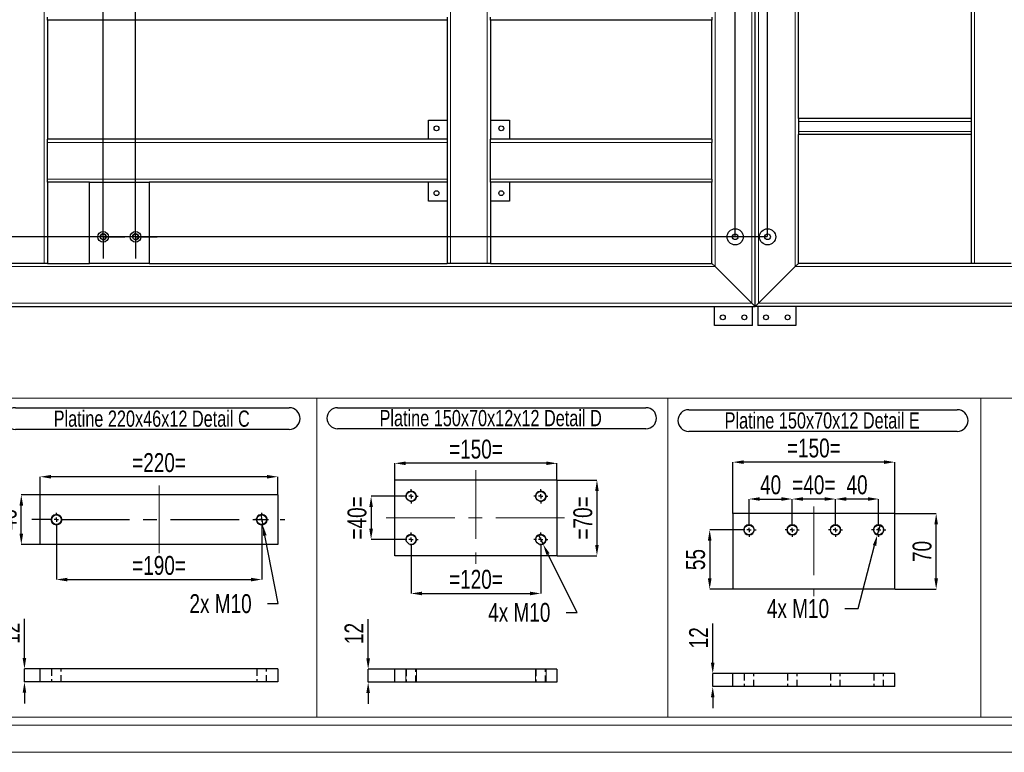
# Model space of a CAD drawing. Header units: millimetres. Extents: x 0 to 1712, y 0 to 594.
# Tile 2 of 18: x 135 to 317, y 0 to 136. Entities that reach past the tile are written whole.
import ezdxf

# ---------------------------------------------------------------- set-up
doc = ezdxf.new("R2010")
doc.units = ezdxf.units.MM
doc.header["$PDSIZE"] = -1
doc.linetypes.add('CENTERX2', pattern=[20.32, 12.7, -2.54, 2.54, -2.54])
doc.linetypes.add('HIDDEN', pattern=[1.905, 1.27, -0.635])
for name, color, linetype in [('COTES', 1, 'Continuous'), ('NOTES', 6, 'Continuous'), ('TRAIT-FINS', 9, 'Continuous'), ('TRAIT-MIXTES', 3, 'CENTERX2'), ('TRAIT-TIRET', 2, 'HIDDEN')]:
    doc.layers.add(name, color=color, linetype=linetype)
doc.layers.add('TRAIT-FORT', color=4, linetype='Continuous', lineweight=25)
doc.styles.add('SLDTEXTSTYLE0', font='TXT', dxfattribs={"width": 0.75})
doc.dimstyles.new('SLDDIMSTYLE1', dxfattribs={"dimtxt": 3.5, "dimasz": 2, "dimexe": 0, "dimexo": 0.0625, "dimgap": 0.875, "dimtad": 0, "dimtih": 1, "dimtoh": 1, "dimdec": 0, "dimlfac": 10, "dimrnd": 1e-09, "dimzin": 12, "dimdsep": 46, "dimtxsty": 'SLDTEXTSTYLE0', "dimsah": 1, "dimcen": 0.09, "dimadec": 0, "dimazin": 3, "dimtfac": 1, "dimtdec": 0, "dimtofl": 0, "dimtmove": 0, "dimatfit": 3, "dimfxl": 1, "dimfrac": 2, "dimtolj": 1, "dimtzin": 12, "dimarcsym": 0})
doc.dimstyles.new('SLDDIMSTYLE3', dxfattribs={"dimtxt": 3.5, "dimasz": 2, "dimexe": 0, "dimexo": 0.0625, "dimgap": 0.875, "dimtad": 0, "dimtih": 1, "dimtoh": 1, "dimdec": 0, "dimlfac": 5, "dimrnd": 1e-09, "dimzin": 12, "dimdsep": 46, "dimtxsty": 'SLDTEXTSTYLE0', "dimblk1": 'NONE', "dimsah": 1, "dimcen": 0, "dimadec": 0, "dimazin": 3, "dimtfac": 1, "dimtdec": 0, "dimtmove": 0, "dimatfit": 3, "dimldrblk": 'NONE', "dimfxl": 1, "dimfrac": 2, "dimtolj": 1, "dimtzin": 12, "dimarcsym": 0})
doc.dimstyles.new('SLDDIMSTYLE4', dxfattribs={"dimtxt": 3.5, "dimasz": 2, "dimexe": 0, "dimexo": 0.0625, "dimgap": 0.875, "dimtad": 1, "dimdec": 0, "dimlfac": 5, "dimrnd": 1e-09, "dimzin": 12, "dimdsep": 46, "dimtxsty": 'SLDTEXTSTYLE0', "dimsah": 1, "dimcen": 0.09, "dimadec": 0, "dimazin": 3, "dimtfac": 1, "dimtdec": 0, "dimtmove": 0, "dimatfit": 0, "dimfxl": 1, "dimfrac": 2, "dimtolj": 1, "dimtzin": 12, "dimarcsym": 0})
doc.dimstyles.new('SLDDIMSTYLE5', dxfattribs={"dimtxt": 3.5, "dimasz": 2, "dimexe": 0, "dimexo": 0.0625, "dimgap": 0.875, "dimtad": 1, "dimdec": 0, "dimlfac": 5, "dimrnd": 1e-09, "dimzin": 12, "dimdsep": 46, "dimtxsty": 'SLDTEXTSTYLE0', "dimsah": 1, "dimcen": 0.09, "dimadec": 0, "dimazin": 3, "dimtfac": 1, "dimtdec": 0, "dimtofl": 0, "dimtmove": 0, "dimatfit": 3, "dimfxl": 1, "dimfrac": 2, "dimtolj": 1, "dimtzin": 12, "dimarcsym": 0})

# ---------------------------------------------------------------- blocks, each defined once
blk = doc.blocks.new('_D_10')
at = {"layer": 'COTES', "color": 0, "lineweight": -2, "transparency": 16777216}
blk.add_line((273.14, 95.43), (35.41, 95.43), dxfattribs=at)
at = {"layer": 'Defpoints', "color": 0, "transparency": 16777216}
for p in [(316.91, 536.52), (35.41, 95.43), (273.21, 95.43)]:
    blk.add_point(p, dxfattribs=at)
at = {"layer": 'COTES', "color": 0, "transparency": 16777216, "insert": (30.6, 95.43), "char_height": 3.5, "attachment_point": 5, "style": 'SLDTEXTSTYLE0'}
blk.add_mtext('\\A1;4411', dxfattribs=at)
blk = doc.blocks.new('_D_11')
at = {"layer": 'COTES', "color": 0, "lineweight": -2, "transparency": 16777216}
blk.add_line((90.85, 82.52), (35.41, 82.52), dxfattribs=at)
at = {"layer": 'Defpoints', "color": 0, "transparency": 16777216}
for p in [(316.91, 536.52), (35.41, 82.52), (90.91, 82.52)]:
    blk.add_point(p, dxfattribs=at)
at = {"layer": 'COTES', "color": 0, "transparency": 16777216, "insert": (29.94, 82.52), "char_height": 3.5, "attachment_point": 5, "style": 'SLDTEXTSTYLE0'}
blk.add_mtext('\\A1;4540', dxfattribs=at)
blk = doc.blocks.new('_D_13')
at = {"layer": 'COTES', "color": 0, "lineweight": -2, "transparency": 16777216}
blk.add_line((150.21, 99.5), (150.21, 562.27), dxfattribs=at)
at = {"layer": 'Defpoints', "color": 0, "transparency": 16777216}
for p in [(150.21, 562.27), (90.91, 314.52), (150.21, 99.43)]:
    blk.add_point(p, dxfattribs=at)
at = {"layer": 'COTES', "color": 0, "transparency": 16777216, "insert": (150.21, 566.65), "char_height": 3.5, "attachment_point": 5, "rotation": 90, "style": 'SLDTEXTSTYLE0'}
blk.add_mtext('\\A1;593', dxfattribs=at)
blk = doc.blocks.new('_D_14')
at = {"layer": 'COTES', "color": 0, "lineweight": -2, "transparency": 16777216}
blk.add_line((156.21, 99.5), (156.21, 562.27), dxfattribs=at)
at = {"layer": 'Defpoints', "color": 0, "transparency": 16777216}
for p in [(156.21, 562.27), (90.91, 314.52), (156.21, 99.43)]:
    blk.add_point(p, dxfattribs=at)
at = {"layer": 'COTES', "color": 0, "transparency": 16777216, "insert": (156.21, 566.65), "char_height": 3.5, "attachment_point": 5, "rotation": 90, "style": 'SLDTEXTSTYLE0'}
blk.add_mtext('\\A1;653', dxfattribs=at)
blk = doc.blocks.new('_D_15')
at = {"layer": 'COTES', "color": 0, "lineweight": -2, "transparency": 16777216}
blk.add_line((267.21, 95.5), (267.21, 562.27), dxfattribs=at)
at = {"layer": 'Defpoints', "color": 0, "transparency": 16777216}
for p in [(267.21, 562.27), (90.91, 314.52), (267.21, 95.43)]:
    blk.add_point(p, dxfattribs=at)
at = {"layer": 'COTES', "color": 0, "transparency": 16777216, "insert": (267.21, 567.52), "char_height": 3.5, "attachment_point": 5, "rotation": 90, "style": 'SLDTEXTSTYLE0'}
blk.add_mtext('\\A1;1763', dxfattribs=at)
blk = doc.blocks.new('_D_16')
at = {"layer": 'COTES', "color": 0, "lineweight": -2, "transparency": 16777216}
blk.add_line((273.21, 95.5), (273.21, 562.27), dxfattribs=at)
at = {"layer": 'Defpoints', "color": 0, "transparency": 16777216}
for p in [(273.21, 562.27), (90.91, 314.52), (273.21, 95.43)]:
    blk.add_point(p, dxfattribs=at)
at = {"layer": 'COTES', "color": 0, "transparency": 16777216, "insert": (273.21, 567.52), "char_height": 3.5, "attachment_point": 5, "rotation": 90, "style": 'SLDTEXTSTYLE0'}
blk.add_mtext('\\A1;1823', dxfattribs=at)
blk = doc.blocks.new('SW_CENTERMARKSYMBOL_4')
at = {"layer": 'TRAIT-MIXTES', "color": 0}
for p, q in [((0, 3.2), (0, 4)), ((0, 0), (0, 3.2)), ((-3.2, 0), (-4, 0)), ((0, 0), (-3.2, 0)), ((0, 0), (0, -3.2)), ((0, 0), (3.2, 0)), ((3.2, 0), (4, 0)), ((0, -3.2), (0, -4))]:
    blk.add_line(p, q, dxfattribs=at)
blk = doc.blocks.new('SW_CENTERMARKSYMBOL_5')
at = {"layer": 'TRAIT-MIXTES', "color": 0}
for p, q in [((0, 3.2), (0, 4)), ((0, 0), (0, 3.2)), ((-3.2, 0), (-4, 0)), ((0, 0), (-3.2, 0)), ((0, 0), (0, -3.2)), ((0, 0), (3.2, 0)), ((3.2, 0), (4, 0)), ((0, -3.2), (0, -4))]:
    blk.add_line(p, q, dxfattribs=at)
blk = doc.blocks.new('_D_34')
at = {"layer": 'COTES', "color": 0, "lineweight": -2, "transparency": 16777216}
for p, q in [((179.37, 44.05), (179.75, 42.08)), ((182.63, 27.53), (180.14, 40.12)), ((180.63, 27.53), (182.63, 27.53))]:
    blk.add_line(p, q, dxfattribs=at)
at = {"layer": 'COTES', "color": 0, "transparency": 16777216}
blk.add_solid([(180.47, 40.19), (179.81, 40.06), (179.75, 42.08)], dxfattribs=at)
at = {"layer": 'Defpoints', "color": 0, "transparency": 16777216}
for p in [(179.37, 44.05), (179.75, 42.08)]:
    blk.add_point(p, dxfattribs=at)
at = {"layer": 'COTES', "color": 0, "transparency": 16777216, "insert": (166.19, 29.28), "char_height": 3.5, "attachment_point": 1, "style": 'SLDTEXTSTYLE0'}
blk.add_mtext('\\A1;2x M10', dxfattribs=at)
blk = doc.blocks.new('_None')
blk = doc.blocks.new('_D_35')
at = {"layer": 'COTES', "color": 0, "lineweight": -2, "transparency": 16777216}
for p, q in [((138.5, 47.67), (135.06, 47.67)), ((135.06, 40.47), (135.06, 45.67)), ((138.5, 38.47), (135.06, 38.47))]:
    blk.add_line(p, q, dxfattribs=at)
at = {"layer": 'COTES', "color": 0, "transparency": 16777216}
for points in [[(134.73, 45.67), (135.4, 45.67), (135.06, 47.67)], [(134.73, 40.47), (135.4, 40.47), (135.06, 38.47)]]:
    blk.add_solid(points, dxfattribs=at)
at = {"layer": 'Defpoints', "color": 0, "transparency": 16777216}
for p in [(135.06, 47.67), (138.56, 47.67), (138.56, 38.47)]:
    blk.add_point(p, dxfattribs=at)
at = {"layer": 'COTES', "color": 0, "transparency": 16777216, "insert": (130.69, 43.07), "char_height": 3.5, "attachment_point": 2, "rotation": 90, "style": 'SLDTEXTSTYLE0'}
blk.add_mtext('\\A1;=46=', dxfattribs=at)
blk = doc.blocks.new('_D_36')
at = {"layer": 'COTES', "color": 0, "lineweight": -2, "transparency": 16777216}
for p, q in [((141.56, 41.72), (141.56, 31.98)), ((179.56, 41.72), (179.56, 31.98)), ((143.56, 31.98), (177.56, 31.98))]:
    blk.add_line(p, q, dxfattribs=at)
at = {"layer": 'COTES', "color": 0, "transparency": 16777216}
for points in [[(143.56, 32.31), (143.56, 31.64), (141.56, 31.98)], [(177.56, 32.31), (177.56, 31.64), (179.56, 31.98)]]:
    blk.add_solid(points, dxfattribs=at)
at = {"layer": 'Defpoints', "color": 0, "transparency": 16777216}
for p in [(141.56, 41.79), (179.56, 41.79), (179.56, 31.98)]:
    blk.add_point(p, dxfattribs=at)
at = {"layer": 'COTES', "color": 0, "transparency": 16777216, "insert": (160.56, 36.35), "char_height": 3.5, "attachment_point": 2, "style": 'SLDTEXTSTYLE0'}
blk.add_mtext('\\A1;=190=', dxfattribs=at)
blk = doc.blocks.new('_D_37')
at = {"layer": 'COTES', "color": 0, "lineweight": -2, "transparency": 16777216}
for p, q in [((138.56, 47.73), (138.56, 51.01)), ((180.56, 51.01), (140.56, 51.01)), ((182.56, 47.73), (182.56, 51.01))]:
    blk.add_line(p, q, dxfattribs=at)
at = {"layer": 'COTES', "color": 0, "transparency": 16777216}
for points in [[(140.56, 51.35), (140.56, 50.68), (138.56, 51.01)], [(180.56, 51.35), (180.56, 50.68), (182.56, 51.01)]]:
    blk.add_solid(points, dxfattribs=at)
at = {"layer": 'Defpoints', "color": 0, "transparency": 16777216}
for p in [(138.56, 51.01), (138.56, 47.67), (182.56, 47.67)]:
    blk.add_point(p, dxfattribs=at)
at = {"layer": 'COTES', "color": 0, "transparency": 16777216, "insert": (160.56, 55.39), "char_height": 3.5, "attachment_point": 2, "style": 'SLDTEXTSTYLE0'}
blk.add_mtext('\\A1;=220=', dxfattribs=at)
blk = doc.blocks.new('SW_NOTE_11')
at = {"layer": 'NOTES', "color": 0}
for p, q in [((-0.07, 4.4), (50.62, 4.4)), ((50.62, 0.37), (-0.07, 0.37))]:
    blk.add_line(p, q, dxfattribs=at)
for centre, start, end in [((-0.07, 2.39), 90, 270), ((50.62, 2.39), 270, 90)]:
    blk.add_arc(centre, 2.01, start, end, dxfattribs=at)
at = {"layer": 'NOTES', "color": 0, "insert": (25.17, 3.87), "char_height": 3, "attachment_point": 2, "style": 'SLDTEXTSTYLE0'}
blk.add_mtext('Platine 220x46x12 Detail C', dxfattribs=at)
blk = doc.blocks.new('SW_CENTERMARKSYMBOL_33')
at = {"layer": 'TRAIT-MIXTES', "color": 0}
for p, q in [((-0.8, 0), (-4.55, 0)), ((0, 0), (-0.4, 0)), ((0, 0.8), (0, 1.28)), ((0, 0), (0, 0.4)), ((0, 0), (0, -0.4)), ((0, 0), (0.4, 0)), ((0.8, 0), (42.31, 0)), ((0, -0.8), (0, -1.28))]:
    blk.add_line(p, q, dxfattribs=at)
blk = doc.blocks.new('SW_CENTERMARKSYMBOL_34')
at = {"layer": 'TRAIT-MIXTES', "color": 0}
for p, q in [((-0.8, 0), (-1.28, 0)), ((0, 0), (-0.4, 0)), ((0, 0.8), (0, 1.28)), ((0, 0), (0, 0.4)), ((0, 0), (0, -0.4)), ((0, 0), (0.4, 0)), ((0.8, 0), (1.28, 0)), ((0, -0.8), (0, -1.28))]:
    blk.add_line(p, q, dxfattribs=at)
blk = doc.blocks.new('_D_38')
at = {"layer": 'COTES', "color": 0, "lineweight": -2, "transparency": 16777216}
for p, q in [((205.86, 47.39), (199.81, 47.39)), ((199.81, 45.39), (199.81, 41.39)), ((205.86, 39.39), (199.81, 39.39))]:
    blk.add_line(p, q, dxfattribs=at)
at = {"layer": 'COTES', "color": 0, "transparency": 16777216}
for points in [[(199.48, 45.39), (200.15, 45.39), (199.81, 47.39)], [(199.48, 41.39), (200.15, 41.39), (199.81, 39.39)]]:
    blk.add_solid(points, dxfattribs=at)
at = {"layer": 'Defpoints', "color": 0, "transparency": 16777216}
for p in [(205.92, 47.39), (199.81, 39.39), (205.92, 39.39)]:
    blk.add_point(p, dxfattribs=at)
at = {"layer": 'COTES', "color": 0, "transparency": 16777216, "insert": (195.44, 43.39), "char_height": 3.5, "attachment_point": 2, "rotation": 90, "style": 'SLDTEXTSTYLE0'}
blk.add_mtext('\\A1;=40=', dxfattribs=at)
blk = doc.blocks.new('_D_39')
at = {"layer": 'COTES', "color": 0, "lineweight": -2, "transparency": 16777216}
for p, q in [((234.28, 50.39), (241.62, 50.39)), ((241.62, 48.39), (241.62, 38.39)), ((234.28, 36.39), (241.62, 36.39))]:
    blk.add_line(p, q, dxfattribs=at)
at = {"layer": 'COTES', "color": 0, "transparency": 16777216}
for points in [[(241.29, 48.39), (241.95, 48.39), (241.62, 50.39)], [(241.29, 38.39), (241.95, 38.39), (241.62, 36.39)]]:
    blk.add_solid(points, dxfattribs=at)
at = {"layer": 'Defpoints', "color": 0, "transparency": 16777216}
for p in [(234.22, 50.39), (234.22, 36.39), (241.62, 36.39)]:
    blk.add_point(p, dxfattribs=at)
at = {"layer": 'COTES', "color": 0, "transparency": 16777216, "insert": (237.25, 43.39), "char_height": 3.5, "attachment_point": 2, "rotation": 90, "style": 'SLDTEXTSTYLE0'}
blk.add_mtext('\\A1;=70=', dxfattribs=at)
blk = doc.blocks.new('_D_40')
at = {"layer": 'COTES', "color": 0, "lineweight": -2, "transparency": 16777216}
for p, q in [((207.22, 38.02), (207.22, 29.4)), ((231.22, 38.02), (231.22, 29.4)), ((209.22, 29.4), (229.22, 29.4))]:
    blk.add_line(p, q, dxfattribs=at)
at = {"layer": 'COTES', "color": 0, "transparency": 16777216}
for points in [[(209.22, 29.74), (209.22, 29.07), (207.22, 29.4)], [(229.22, 29.74), (229.22, 29.07), (231.22, 29.4)]]:
    blk.add_solid(points, dxfattribs=at)
at = {"layer": 'Defpoints', "color": 0, "transparency": 16777216}
for p in [(207.22, 38.09), (231.22, 38.09), (231.22, 29.4)]:
    blk.add_point(p, dxfattribs=at)
at = {"layer": 'COTES', "color": 0, "transparency": 16777216, "insert": (219.22, 33.78), "char_height": 3.5, "attachment_point": 2, "style": 'SLDTEXTSTYLE0'}
blk.add_mtext('\\A1;=120=', dxfattribs=at)
blk = doc.blocks.new('_D_41')
at = {"layer": 'COTES', "color": 0, "lineweight": -2, "transparency": 16777216}
for p, q in [((204.22, 50.45), (204.22, 53.5)), ((232.22, 53.5), (206.22, 53.5)), ((234.22, 50.45), (234.22, 53.5))]:
    blk.add_line(p, q, dxfattribs=at)
at = {"layer": 'COTES', "color": 0, "transparency": 16777216}
for points in [[(206.22, 53.84), (206.22, 53.17), (204.22, 53.5)], [(232.22, 53.84), (232.22, 53.17), (234.22, 53.5)]]:
    blk.add_solid(points, dxfattribs=at)
at = {"layer": 'Defpoints', "color": 0, "transparency": 16777216}
for p in [(204.22, 53.5), (204.22, 50.39), (234.22, 50.39)]:
    blk.add_point(p, dxfattribs=at)
at = {"layer": 'COTES', "color": 0, "transparency": 16777216, "insert": (219.22, 57.88), "char_height": 3.5, "attachment_point": 2, "style": 'SLDTEXTSTYLE0'}
blk.add_mtext('\\A1;=150=', dxfattribs=at)
blk = doc.blocks.new('_D_42')
at = {"layer": 'COTES', "color": 0, "lineweight": -2, "transparency": 16777216}
for p, q in [((230.77, 40.28), (231.66, 38.49)), ((237.93, 25.91), (232.55, 36.7)), ((235.93, 25.91), (237.93, 25.91))]:
    blk.add_line(p, q, dxfattribs=at)
at = {"layer": 'COTES', "color": 0, "transparency": 16777216}
blk.add_solid([(232.85, 36.85), (232.26, 36.55), (231.66, 38.49)], dxfattribs=at)
at = {"layer": 'Defpoints', "color": 0, "transparency": 16777216}
for p in [(230.77, 40.28), (231.66, 38.49)]:
    blk.add_point(p, dxfattribs=at)
at = {"layer": 'COTES', "color": 0, "transparency": 16777216, "insert": (221.49, 27.66), "char_height": 3.5, "attachment_point": 1, "style": 'SLDTEXTSTYLE0'}
blk.add_mtext('\\A1;4x M10', dxfattribs=at)
blk = doc.blocks.new('SW_NOTE_12')
at = {"layer": 'NOTES', "color": 0}
for p, q in [((0, 4.3), (57.1, 4.3)), ((57.1, 0.4), (0, 0.4))]:
    blk.add_line(p, q, dxfattribs=at)
for centre, start, end in [((0, 2.35), 90, 270), ((57.1, 2.35), 270, 90)]:
    blk.add_arc(centre, 1.95, start, end, dxfattribs=at)
at = {"layer": 'NOTES', "color": 0, "insert": (28.36, 3.87), "char_height": 3, "attachment_point": 2, "style": 'SLDTEXTSTYLE0'}
blk.add_mtext('Platine 150x70x12x12 Detail D', dxfattribs=at)
blk = doc.blocks.new('SW_CENTERMARKSYMBOL_35')
at = {"layer": 'TRAIT-MIXTES', "color": 0}
for p, q in [((-0.8, 0), (-1.3, 0)), ((0, 0), (-0.4, 0)), ((0, 0.8), (0, 1.3)), ((0, 0), (0, 0.4)), ((0, 0), (0, -0.4)), ((0, 0), (0.4, 0)), ((0.8, 0), (1.3, 0)), ((0, -0.8), (0, -1.3))]:
    blk.add_line(p, q, dxfattribs=at)
blk = doc.blocks.new('SW_CENTERMARKSYMBOL_36')
at = {"layer": 'TRAIT-MIXTES', "color": 0}
for p, q in [((-0.8, 0), (-1.3, 0)), ((0, 0), (-0.4, 0)), ((0, 0.8), (0, 1.3)), ((0, 0), (0, 0.4)), ((0, 0), (0, -0.4)), ((0, 0), (0.4, 0)), ((0.8, 0), (1.3, 0)), ((0, -0.8), (0, -1.3))]:
    blk.add_line(p, q, dxfattribs=at)
blk = doc.blocks.new('SW_CENTERMARKSYMBOL_37')
at = {"layer": 'TRAIT-MIXTES', "color": 0}
for p, q in [((-0.8, 0), (-1.3, 0)), ((0, 0), (-0.4, 0)), ((0, 0.8), (0, 1.3)), ((0, 0), (0, 0.4)), ((0, 0), (0, -0.4)), ((0, 0), (0.4, 0)), ((0.8, 0), (1.3, 0)), ((0, -0.8), (0, -1.3))]:
    blk.add_line(p, q, dxfattribs=at)
blk = doc.blocks.new('SW_CENTERMARKSYMBOL_38')
at = {"layer": 'TRAIT-MIXTES', "color": 0}
for p, q in [((-0.8, 0), (-1.3, 0)), ((0, 0), (-0.4, 0)), ((0, 0.8), (0, 1.3)), ((0, 0), (0, 0.4)), ((0, 0), (0, -0.4)), ((0, 0), (0.4, 0)), ((0.8, 0), (1.3, 0)), ((0, -0.8), (0, -1.3))]:
    blk.add_line(p, q, dxfattribs=at)
blk = doc.blocks.new('_D_43')
at = {"layer": 'COTES', "color": 0, "lineweight": -2, "transparency": 16777216}
for p, q in [((135.64, 17.43), (135.64, 24.68)), ((138.5, 15.43), (135.64, 15.43)), ((135.64, 13.03), (135.64, 15.43)), ((138.5, 13.03), (135.64, 13.03)), ((135.64, 11.03), (135.64, 9.03))]:
    blk.add_line(p, q, dxfattribs=at)
at = {"layer": 'COTES', "color": 0, "transparency": 16777216}
for points in [[(135.31, 17.43), (135.97, 17.43), (135.64, 15.43)], [(135.31, 11.03), (135.97, 11.03), (135.64, 13.03)]]:
    blk.add_solid(points, dxfattribs=at)
at = {"layer": 'Defpoints', "color": 0, "transparency": 16777216}
for p in [(135.64, 15.43), (138.56, 15.43), (138.56, 13.03)]:
    blk.add_point(p, dxfattribs=at)
at = {"layer": 'COTES', "color": 0, "transparency": 16777216, "insert": (131.26, 22.05), "char_height": 3.5, "attachment_point": 2, "rotation": 90, "style": 'SLDTEXTSTYLE0'}
blk.add_mtext('\\A1;12', dxfattribs=at)
blk = doc.blocks.new('_D_44')
at = {"layer": 'COTES', "color": 0, "lineweight": -2, "transparency": 16777216}
for p, q in [((199.27, 17.37), (199.27, 24.62)), ((204.16, 15.37), (199.27, 15.37)), ((199.27, 12.97), (199.27, 15.37)), ((204.16, 12.97), (199.27, 12.97)), ((199.27, 10.97), (199.27, 8.97))]:
    blk.add_line(p, q, dxfattribs=at)
at = {"layer": 'COTES', "color": 0, "transparency": 16777216}
for points in [[(198.93, 17.37), (199.6, 17.37), (199.27, 15.37)], [(198.93, 10.97), (199.6, 10.97), (199.27, 12.97)]]:
    blk.add_solid(points, dxfattribs=at)
at = {"layer": 'Defpoints', "color": 0, "transparency": 16777216}
for p in [(199.27, 15.37), (204.22, 15.37), (204.22, 12.97)]:
    blk.add_point(p, dxfattribs=at)
at = {"layer": 'COTES', "color": 0, "transparency": 16777216, "insert": (194.89, 22), "char_height": 3.5, "attachment_point": 2, "rotation": 90, "style": 'SLDTEXTSTYLE0'}
blk.add_mtext('\\A1;12', dxfattribs=at)
blk = doc.blocks.new('_D_66')
at = {"layer": 'COTES', "color": 0, "lineweight": -2, "transparency": 16777216}
for p, q in [((294.02, 42.14), (293.52, 40.21)), ((289.96, 26.62), (293.01, 38.27)), ((287.51, 26.62), (289.96, 26.62))]:
    blk.add_line(p, q, dxfattribs=at)
at = {"layer": 'COTES', "color": 0, "transparency": 16777216}
blk.add_solid([(292.69, 38.36), (293.33, 38.19), (293.52, 40.21)], dxfattribs=at)
at = {"layer": 'Defpoints', "color": 0, "transparency": 16777216}
for p in [(294.02, 42.14), (293.52, 40.21)]:
    blk.add_point(p, dxfattribs=at)
at = {"layer": 'COTES', "color": 0, "transparency": 16777216, "insert": (273.08, 28.37), "char_height": 3.5, "attachment_point": 1, "style": 'SLDTEXTSTYLE0'}
blk.add_mtext('\\A1;4x M10', dxfattribs=at)
blk = doc.blocks.new('_D_67')
at = {"layer": 'COTES', "color": 0, "lineweight": -2, "transparency": 16777216}
for p, q in [((269.77, 42.54), (269.77, 46.89)), ((271.77, 46.89), (275.77, 46.89)), ((277.77, 42.54), (277.77, 46.89))]:
    blk.add_line(p, q, dxfattribs=at)
at = {"layer": 'COTES', "color": 0, "transparency": 16777216}
for points in [[(271.77, 47.23), (271.77, 46.56), (269.77, 46.89)], [(275.77, 47.23), (275.77, 46.56), (277.77, 46.89)]]:
    blk.add_solid(points, dxfattribs=at)
at = {"layer": 'Defpoints', "color": 0, "transparency": 16777216}
for p in [(277.77, 46.89), (269.77, 42.48), (277.77, 42.48)]:
    blk.add_point(p, dxfattribs=at)
at = {"layer": 'COTES', "color": 0, "transparency": 16777216, "insert": (273.77, 51.27), "char_height": 3.5, "attachment_point": 2, "style": 'SLDTEXTSTYLE0'}
blk.add_mtext('\\A1;40', dxfattribs=at)
blk = doc.blocks.new('_D_68')
at = {"layer": 'COTES', "color": 0, "lineweight": -2, "transparency": 16777216}
for p, q in [((277.77, 42.54), (277.77, 46.89)), ((283.77, 46.89), (279.77, 46.89)), ((285.77, 42.54), (285.77, 46.89))]:
    blk.add_line(p, q, dxfattribs=at)
at = {"layer": 'COTES', "color": 0, "transparency": 16777216}
for points in [[(279.77, 47.23), (279.77, 46.56), (277.77, 46.89)], [(283.77, 47.23), (283.77, 46.56), (285.77, 46.89)]]:
    blk.add_solid(points, dxfattribs=at)
at = {"layer": 'Defpoints', "color": 0, "transparency": 16777216}
for p in [(277.77, 46.89), (277.77, 42.48), (285.77, 42.48)]:
    blk.add_point(p, dxfattribs=at)
at = {"layer": 'COTES', "color": 0, "transparency": 16777216, "insert": (281.77, 51.27), "char_height": 3.5, "attachment_point": 2, "style": 'SLDTEXTSTYLE0'}
blk.add_mtext('\\A1;=40=', dxfattribs=at)
blk = doc.blocks.new('_D_69')
at = {"layer": 'COTES', "color": 0, "lineweight": -2, "transparency": 16777216}
for p, q in [((285.77, 42.54), (285.77, 46.89)), ((291.77, 46.89), (287.77, 46.89)), ((293.77, 42.54), (293.77, 46.89))]:
    blk.add_line(p, q, dxfattribs=at)
at = {"layer": 'COTES', "color": 0, "transparency": 16777216}
for points in [[(287.77, 47.23), (287.77, 46.56), (285.77, 46.89)], [(291.77, 47.23), (291.77, 46.56), (293.77, 46.89)]]:
    blk.add_solid(points, dxfattribs=at)
at = {"layer": 'Defpoints', "color": 0, "transparency": 16777216}
for p in [(285.77, 46.89), (285.77, 42.48), (293.77, 42.48)]:
    blk.add_point(p, dxfattribs=at)
at = {"layer": 'COTES', "color": 0, "transparency": 16777216, "insert": (289.77, 51.27), "char_height": 3.5, "attachment_point": 2, "style": 'SLDTEXTSTYLE0'}
blk.add_mtext('\\A1;40', dxfattribs=at)
blk = doc.blocks.new('_D_70')
at = {"layer": 'COTES', "color": 0, "lineweight": -2, "transparency": 16777216}
for p, q in [((268.41, 41.18), (262.49, 41.18)), ((262.49, 39.18), (262.49, 32.18)), ((266.71, 30.18), (262.49, 30.18))]:
    blk.add_line(p, q, dxfattribs=at)
at = {"layer": 'COTES', "color": 0, "transparency": 16777216}
for points in [[(262.16, 39.18), (262.83, 39.18), (262.49, 41.18)], [(262.16, 32.18), (262.83, 32.18), (262.49, 30.18)]]:
    blk.add_solid(points, dxfattribs=at)
at = {"layer": 'Defpoints', "color": 0, "transparency": 16777216}
for p in [(268.47, 41.18), (262.49, 30.18), (266.77, 30.18)]:
    blk.add_point(p, dxfattribs=at)
at = {"layer": 'COTES', "color": 0, "transparency": 16777216, "insert": (258.12, 35.68), "char_height": 3.5, "attachment_point": 2, "rotation": 90, "style": 'SLDTEXTSTYLE0'}
blk.add_mtext('\\A1;55', dxfattribs=at)
blk = doc.blocks.new('_D_71')
at = {"layer": 'COTES', "color": 0, "lineweight": -2, "transparency": 16777216}
for p, q in [((296.83, 44.18), (304.42, 44.18)), ((304.42, 32.18), (304.42, 42.18)), ((296.83, 30.18), (304.42, 30.18))]:
    blk.add_line(p, q, dxfattribs=at)
at = {"layer": 'COTES', "color": 0, "transparency": 16777216}
for points in [[(304.08, 42.18), (304.75, 42.18), (304.42, 44.18)], [(304.08, 32.18), (304.75, 32.18), (304.42, 30.18)]]:
    blk.add_solid(points, dxfattribs=at)
at = {"layer": 'Defpoints', "color": 0, "transparency": 16777216}
for p in [(296.77, 44.18), (304.42, 44.18), (296.77, 30.18)]:
    blk.add_point(p, dxfattribs=at)
at = {"layer": 'COTES', "color": 0, "transparency": 16777216, "insert": (300.04, 37.18), "char_height": 3.5, "attachment_point": 2, "rotation": 90, "style": 'SLDTEXTSTYLE0'}
blk.add_mtext('\\A1;70', dxfattribs=at)
blk = doc.blocks.new('_D_72')
at = {"layer": 'COTES', "color": 0, "lineweight": -2, "transparency": 16777216}
for p, q in [((266.77, 44.24), (266.77, 53.72)), ((294.77, 53.72), (268.77, 53.72)), ((296.77, 44.24), (296.77, 53.72))]:
    blk.add_line(p, q, dxfattribs=at)
at = {"layer": 'COTES', "color": 0, "transparency": 16777216}
for points in [[(268.77, 54.05), (268.77, 53.39), (266.77, 53.72)], [(294.77, 54.05), (294.77, 53.39), (296.77, 53.72)]]:
    blk.add_solid(points, dxfattribs=at)
at = {"layer": 'Defpoints', "color": 0, "transparency": 16777216}
for p in [(266.77, 53.72), (266.77, 44.18), (296.77, 44.18)]:
    blk.add_point(p, dxfattribs=at)
at = {"layer": 'COTES', "color": 0, "transparency": 16777216, "insert": (281.77, 58.09), "char_height": 3.5, "attachment_point": 2, "style": 'SLDTEXTSTYLE0'}
blk.add_mtext('\\A1;=150=', dxfattribs=at)
blk = doc.blocks.new('SW_NOTE_17')
at = {"layer": 'NOTES', "color": 0}
for p, q in [((-0.05, 4.36), (49.64, 4.36)), ((49.64, 0.33), (-0.05, 0.33))]:
    blk.add_line(p, q, dxfattribs=at)
for centre, start, end in [((-0.05, 2.35), 90, 270), ((49.64, 2.35), 270, 90)]:
    blk.add_arc(centre, 2.01, start, end, dxfattribs=at)
at = {"layer": 'NOTES', "color": 0, "insert": (24.66, 3.87), "char_height": 3, "attachment_point": 2, "style": 'SLDTEXTSTYLE0'}
blk.add_mtext('Platine 150x70x12 Detail E', dxfattribs=at)
blk = doc.blocks.new('SW_CENTERMARKSYMBOL_53')
at = {"layer": 'TRAIT-MIXTES', "color": 0}
for p, q in [((-0.8, 0), (-1.3, 0)), ((0, 0), (-0.4, 0)), ((0, 0.8), (0, 1.3)), ((0, 0), (0, 0.4)), ((0, 0), (0, -0.4)), ((0, 0), (0.4, 0)), ((0.8, 0), (1.3, 0)), ((0, -0.8), (0, -1.3))]:
    blk.add_line(p, q, dxfattribs=at)
blk = doc.blocks.new('SW_CENTERMARKSYMBOL_54')
at = {"layer": 'TRAIT-MIXTES', "color": 0}
for p, q in [((-0.8, 0), (-1.3, 0)), ((0, 0), (-0.4, 0)), ((0, 0.8), (0, 1.3)), ((0, 0), (0, 0.4)), ((0, 0), (0, -0.4)), ((0, 0), (0.4, 0)), ((0.8, 0), (1.3, 0)), ((0, -0.8), (0, -1.3))]:
    blk.add_line(p, q, dxfattribs=at)
blk = doc.blocks.new('SW_CENTERMARKSYMBOL_55')
at = {"layer": 'TRAIT-MIXTES', "color": 0}
for p, q in [((-0.8, 0), (-1.3, 0)), ((0, 0), (-0.4, 0)), ((0, 0.8), (0, 1.3)), ((0, 0), (0, 0.4)), ((0, 0), (0, -0.4)), ((0, 0), (0.4, 0)), ((0.8, 0), (1.3, 0)), ((0, -0.8), (0, -1.3))]:
    blk.add_line(p, q, dxfattribs=at)
blk = doc.blocks.new('SW_CENTERMARKSYMBOL_56')
at = {"layer": 'TRAIT-MIXTES', "color": 0}
for p, q in [((-0.8, 0), (-1.3, 0)), ((0, 0), (-0.4, 0)), ((0, 0.8), (0, 1.3)), ((0, 0), (0, 0.4)), ((0, 0), (0, -0.4)), ((0, 0), (0.4, 0)), ((0.8, 0), (1.3, 0)), ((0, -0.8), (0, -1.3))]:
    blk.add_line(p, q, dxfattribs=at)
blk = doc.blocks.new('_D_75')
at = {"layer": 'COTES', "color": 0, "lineweight": -2, "transparency": 16777216}
for p, q in [((263.05, 16.57), (263.05, 23.82)), ((266.71, 14.57), (263.05, 14.57)), ((263.05, 12.17), (263.05, 14.57)), ((266.71, 12.17), (263.05, 12.17)), ((263.05, 10.17), (263.05, 8.17))]:
    blk.add_line(p, q, dxfattribs=at)
at = {"layer": 'COTES', "color": 0, "transparency": 16777216}
for points in [[(262.72, 16.57), (263.38, 16.57), (263.05, 14.57)], [(262.72, 10.17), (263.38, 10.17), (263.05, 12.17)]]:
    blk.add_solid(points, dxfattribs=at)
at = {"layer": 'Defpoints', "color": 0, "transparency": 16777216}
for p in [(263.05, 14.57), (266.77, 14.57), (266.77, 12.17)]:
    blk.add_point(p, dxfattribs=at)
at = {"layer": 'COTES', "color": 0, "transparency": 16777216, "insert": (258.68, 21.2), "char_height": 3.5, "attachment_point": 2, "rotation": 90, "style": 'SLDTEXTSTYLE0'}
blk.add_mtext('\\A1;12', dxfattribs=at)

msp = doc.modelspace()

# ---------------------------------------------------------------- linework, layer by layer
at = {"lineweight": 18}
for p, q in [((129.95, 65.56), (189.79, 65.56)), ((189.79, 6.51), (189.79, 65.56)), ((189.79, 6.51), (189.79, 65.56)), ((189.79, 65.56), (254.72, 65.56)), ((254.72, 6.51), (254.72, 65.56)), ((254.72, 6.51), (254.72, 65.56)), ((254.72, 65.56), (312.71, 65.56)), ((312.71, 6.51), (312.71, 65.56)), ((312.71, 6.51), (312.71, 65.56)), ((312.71, 65.56), (369.39, 65.56)), ((129.95, 6.51), (189.79, 6.51)), ((189.79, 6.51), (254.72, 6.51)), ((254.72, 6.51), (312.71, 6.51)), ((312.71, 6.51), (369.39, 6.51)), ((836, 5), (5, 5)), ((841, 0), (0, 0))]:
    msp.add_line(p, q, dxfattribs=at)
at = {"layer": 'TRAIT-FINS', "lineweight": 18}
for p, q in [((270.31, 83.12), (270.31, 313.92)), ((271.51, 83.12), (271.51, 313.92)), ((139.31, 306.52), (139.31, 90.52)), ((214.51, 306.52), (214.51, 90.52)), ((221.31, 306.52), (221.31, 90.52)), ((263.51, 89.92), (263.51, 307.12)), ((278.31, 89.92), (278.31, 307.12)), ((311.51, 306.52), (311.51, 90.52)), ((310.91, 116.75), (278.91, 116.75)), ((310.91, 114.95), (278.91, 114.95)), ((213.91, 112.92), (139.91, 112.92)), ((262.91, 112.92), (221.91, 112.92)), ((213.91, 106.12), (139.91, 106.12)), ((262.91, 106.12), (221.91, 106.12)), ((98.31, 89.92), (263.51, 89.92)), ((426.51, 89.92), (278.31, 89.92)), ((91.51, 83.12), (270.31, 83.12)), ((433.31, 83.12), (271.51, 83.12)), ((206.22, 15.37), (206.22, 12.97)), ((206.22, 15.37), (206.22, 12.97)), ((208.22, 15.37), (208.22, 12.97)), ((208.22, 15.37), (208.22, 12.97)), ((230.22, 15.37), (230.22, 12.97)), ((230.22, 15.37), (230.22, 12.97)), ((232.22, 15.37), (232.22, 12.97)), ((232.22, 15.37), (232.22, 12.97)), ((206.22, 12.97), (208.22, 12.97)), ((206.22, 12.97), (208.22, 12.97)), ((230.22, 12.97), (232.22, 12.97)), ((230.22, 12.97), (232.22, 12.97))]:
    msp.add_line(p, q, dxfattribs=at)
for centre in [(141.56, 43.07), (179.56, 43.07), (269.77, 41.18), (277.77, 41.18), (285.77, 41.18), (293.77, 41.18)]:
    msp.add_circle(centre, 1, dxfattribs=at)
for centre, radius in [((150.21, 95.43), 0.6), ((156.21, 95.43), 0.6), ((207.22, 47.39), 1), ((231.22, 47.39), 1), ((141.56, 43.07), 1), ((179.56, 43.07), 1), ((207.22, 39.39), 1), ((231.22, 39.39), 1)]:
    msp.add_arc(centre, radius, 255, 195, dxfattribs=at)
at = {"layer": 'TRAIT-FORT', "lineweight": 25}
for p, q in [((270.91, 82.52), (270.91, 314.52)), ((278.91, 117.35), (278.91, 139.35)), ((310.91, 139.35), (310.91, 117.35)), ((139.91, 135.52), (139.91, 136.12)), ((139.91, 135.52), (139.91, 113.52)), ((213.91, 135.52), (139.91, 135.52)), ((213.91, 136.12), (213.91, 135.52)), ((213.91, 135.52), (213.91, 113.52)), ((221.91, 135.52), (221.91, 136.12)), ((221.91, 135.52), (221.91, 113.52)), ((262.91, 135.52), (221.91, 135.52)), ((262.91, 136.12), (262.91, 135.52)), ((262.91, 113.52), (262.91, 135.52)), ((210.41, 113.52), (210.41, 117.02)), ((210.41, 117.02), (213.91, 117.02)), ((221.91, 117.02), (225.41, 117.02)), ((225.41, 117.02), (225.41, 113.52)), ((278.91, 117.35), (278.91, 116.75)), ((310.91, 117.35), (278.91, 117.35)), ((278.91, 116.75), (278.91, 114.95)), ((310.91, 117.35), (310.91, 116.75)), ((310.91, 116.75), (310.91, 114.95)), ((278.91, 114.95), (278.91, 114.35)), ((310.91, 114.95), (310.91, 114.35)), ((213.91, 113.52), (139.91, 113.52)), ((139.91, 112.92), (139.91, 113.52)), ((213.91, 113.52), (213.91, 112.92)), ((262.91, 113.52), (221.91, 113.52)), ((221.91, 112.92), (221.91, 113.52)), ((262.91, 113.52), (262.91, 112.92)), ((278.91, 90.52), (278.91, 114.35)), ((310.91, 114.35), (278.91, 114.35)), ((310.91, 114.35), (310.91, 90.52)), ((139.91, 106.12), (139.91, 112.92)), ((213.91, 112.92), (213.91, 106.12)), ((221.91, 106.12), (221.91, 112.92)), ((262.91, 106.12), (262.91, 112.92)), ((139.91, 105.52), (139.91, 106.12)), ((213.91, 106.12), (213.91, 105.52)), ((221.91, 105.52), (221.91, 106.12)), ((262.91, 106.12), (262.91, 105.52)), ((147.71, 105.52), (139.91, 105.52)), ((139.91, 105.52), (139.91, 90.52)), ((147.71, 90.52), (147.71, 105.52)), ((147.71, 105.52), (158.71, 105.52)), ((213.91, 105.52), (158.71, 105.52)), ((158.71, 105.52), (158.71, 90.52)), ((210.41, 102.02), (210.41, 105.52)), ((213.91, 105.52), (213.91, 90.52)), ((262.91, 105.52), (221.91, 105.52)), ((221.91, 105.52), (221.91, 90.52)), ((225.41, 105.52), (225.41, 102.02)), ((262.91, 90.52), (262.91, 105.52)), ((213.91, 102.02), (210.41, 102.02)), ((225.41, 102.02), (221.91, 102.02)), ((139.31, 90.52), (132.51, 90.52)), ((139.91, 90.52), (139.31, 90.52)), ((139.91, 90.52), (147.71, 90.52)), ((158.71, 90.52), (147.71, 90.52)), ((158.71, 90.52), (213.91, 90.52)), ((214.51, 90.52), (213.91, 90.52)), ((221.31, 90.52), (214.51, 90.52)), ((221.91, 90.52), (221.31, 90.52)), ((221.91, 90.52), (262.91, 90.52)), ((263.51, 89.92), (262.91, 90.52)), ((262.91, 90.52), (263.51, 89.92)), ((270.31, 83.12), (263.51, 89.92)), ((278.31, 89.92), (271.51, 83.12)), ((278.91, 90.52), (278.31, 89.92)), ((278.31, 89.92), (278.91, 90.52)), ((310.91, 90.52), (278.91, 90.52)), ((311.51, 90.52), (310.91, 90.52)), ((318.31, 90.52), (311.51, 90.52)), ((90.91, 82.52), (270.91, 82.52)), ((263.41, 79.02), (263.41, 82.52)), ((270.91, 82.52), (270.31, 83.12)), ((270.31, 83.12), (270.91, 82.52)), ((270.41, 79.02), (270.41, 82.52)), ((271.51, 83.12), (270.91, 82.52)), ((270.91, 82.52), (271.51, 83.12)), ((433.91, 82.52), (270.91, 82.52)), ((271.41, 82.52), (271.41, 79.02)), ((278.41, 82.52), (278.41, 79.02)), ((270.41, 79.02), (263.41, 79.02)), ((278.41, 79.02), (271.41, 79.02)), ((204.22, 36.39), (204.22, 50.39)), ((234.22, 50.39), (204.22, 50.39)), ((234.22, 50.39), (234.22, 36.39)), ((182.56, 47.67), (138.56, 47.67)), ((138.56, 38.47), (138.56, 47.67)), ((182.56, 47.67), (182.56, 38.47)), ((266.77, 44.18), (266.77, 30.18)), ((296.77, 44.18), (266.77, 44.18)), ((296.77, 30.18), (296.77, 44.18)), ((182.56, 38.47), (138.56, 38.47)), ((234.22, 36.39), (204.22, 36.39)), ((296.77, 30.18), (266.77, 30.18)), ((182.56, 15.43), (138.56, 15.43)), ((138.56, 13.03), (138.56, 15.43)), ((182.56, 15.43), (182.56, 13.03)), ((204.22, 12.97), (204.22, 15.37)), ((234.22, 15.37), (204.22, 15.37)), ((234.22, 15.37), (234.22, 12.97)), ((182.56, 13.03), (138.56, 13.03)), ((234.22, 12.97), (204.22, 12.97)), ((266.77, 12.17), (266.77, 14.57)), ((296.77, 14.57), (266.77, 14.57)), ((296.77, 12.17), (296.77, 14.57)), ((296.77, 12.17), (266.77, 12.17))]:
    msp.add_line(p, q, dxfattribs=at)
for centre, radius in [((211.91, 115.52), 0.45), ((223.91, 115.52), 0.45), ((211.91, 103.52), 0.45), ((223.91, 103.52), 0.45), ((267.21, 95.43), 1.5), ((273.21, 95.43), 1.5), ((150.21, 95.43), 1), ((150.21, 95.43), 0.51), ((156.21, 95.43), 1), ((156.21, 95.43), 0.51), ((267.21, 95.43), 0.525), ((273.21, 95.43), 0.525), ((264.91, 80.52), 0.45), ((268.91, 80.52), 0.45), ((272.91, 80.52), 0.45), ((276.91, 80.52), 0.45), ((207.22, 47.39), 0.9), ((231.22, 47.39), 0.9), ((141.56, 43.07), 0.88), ((179.56, 43.07), 0.88), ((269.77, 41.18), 0.9), ((277.77, 41.18), 0.9), ((285.77, 41.18), 0.9), ((293.77, 41.18), 0.9), ((207.22, 39.39), 0.9), ((231.22, 39.39), 0.9)]:
    msp.add_circle(centre, radius, dxfattribs=at)
at = {"layer": 'TRAIT-MIXTES', "lineweight": 18}
for p, q in [((219.22, 52.24), (219.22, 34.88)), ((160.56, 49.37), (160.56, 36.86)), ((281.77, 45.52), (281.77, 28.92)), ((202.6, 43.39), (235.77, 43.39))]:
    msp.add_line(p, q, dxfattribs=at)
at = {"layer": 'TRAIT-TIRET'}
for p, q in [((140.68, 15.43), (140.68, 13.03)), ((142.44, 13.03), (142.44, 15.43)), ((178.68, 15.43), (178.68, 13.03)), ((180.44, 13.03), (180.44, 15.43)), ((206.32, 15.37), (206.32, 12.97)), ((208.12, 12.97), (208.12, 15.37)), ((230.32, 15.37), (230.32, 12.97)), ((232.12, 12.97), (232.12, 15.37)), ((268.87, 14.57), (268.87, 12.17)), ((270.67, 12.17), (270.67, 14.57)), ((276.87, 14.57), (276.87, 12.17)), ((278.67, 12.17), (278.67, 14.57)), ((284.87, 14.57), (284.87, 12.17)), ((286.67, 12.17), (286.67, 14.57)), ((292.87, 14.57), (292.87, 12.17)), ((294.67, 12.17), (294.67, 14.57))]:
    msp.add_line(p, q, dxfattribs=at)

# ---------------------------------------------------------------- block references
at = {"layer": 'NOTES'}
for name, p in [('SW_NOTE_11', (134.03, 59.4)), ('SW_NOTE_12', (193.59, 59.5)), ('SW_NOTE_17', (258.66, 59.06))]:
    msp.add_blockref(name, p, dxfattribs=at)
at = {"layer": 'TRAIT-MIXTES'}
for name, p in [('SW_CENTERMARKSYMBOL_4', (150.21, 95.43)), ('SW_CENTERMARKSYMBOL_5', (156.21, 95.43)), ('SW_CENTERMARKSYMBOL_38', (207.22, 47.39)), ('SW_CENTERMARKSYMBOL_35', (231.22, 47.39)), ('SW_CENTERMARKSYMBOL_33', (141.56, 43.07)), ('SW_CENTERMARKSYMBOL_34', (179.56, 43.07)), ('SW_CENTERMARKSYMBOL_54', (269.77, 41.18)), ('SW_CENTERMARKSYMBOL_53', (277.77, 41.18)), ('SW_CENTERMARKSYMBOL_55', (285.77, 41.18)), ('SW_CENTERMARKSYMBOL_56', (293.77, 41.18)), ('SW_CENTERMARKSYMBOL_37', (207.22, 39.39)), ('SW_CENTERMARKSYMBOL_36', (231.22, 39.39))]:
    msp.add_blockref(name, p, dxfattribs=at)

# ---------------------------------------------------------------- dimensions: what is measured, and where the dimension line sits
at = {"layer": 'COTES'}
for feature_location, offset, dtype, origin, picture, middle in [((267.21, 95.43), (0, 466.84), 1, (90.91, 314.52), '_D_15', (267.21, 567.52)), ((273.21, 95.43), (0, 466.84), 1, (90.91, 314.52), '_D_16', (273.21, 567.52)), ((150.21, 99.43), (0, 462.84), 1, (90.91, 314.52), '_D_13', (150.21, 566.65)), ((156.21, 99.43), (0, 462.84), 1, (90.91, 314.52), '_D_14', (156.21, 566.65)), ((90.91, 82.52), (-55.5, 0), 0, (316.91, 536.52), '_D_11', (29.94, 82.52)), ((273.21, 95.43), (-237.79, 0), 0, (316.91, 536.52), '_D_10', (30.6, 95.43))]:
    dim = msp.add_ordinate_dim(feature_location=feature_location, offset=offset, dtype=dtype, origin=origin, dimstyle='SLDDIMSTYLE1', dxfattribs=at)
    dim.commit()
    dim.dimension.update_dxf_attribs({"geometry": picture, "text_midpoint": middle})
for base, p1, p2, dimstyle, picture, middle in [((204.22, 53.5), (234.22, 50.39), (204.22, 50.39), 'SLDDIMSTYLE5', '_D_41', (219.22, 53.5)), ((138.56, 51.01), (182.56, 47.67), (138.56, 47.67), 'SLDDIMSTYLE5', '_D_37', (160.56, 51.01)), ((277.77, 46.89), (285.77, 42.48), (277.77, 42.48), 'SLDDIMSTYLE4', '_D_68', (281.77, 46.89)), ((179.56, 31.98), (141.56, 41.79), (179.56, 41.79), 'SLDDIMSTYLE5', '_D_36', (160.56, 31.98)), ((231.22, 29.4), (207.22, 38.09), (231.22, 38.09), 'SLDDIMSTYLE5', '_D_40', (219.22, 29.4))]:
    dim = msp.add_linear_dim(base=base, p1=p1, p2=p2, text='=<>=', dimstyle=dimstyle, dxfattribs=at)
    dim.commit()
    dim.dimension.update_dxf_attribs({"geometry": picture, "text_midpoint": middle, "dimtype": 160})
for base, p1, p2, angle, dimstyle, picture, middle in [((266.77, 53.72), (296.77, 44.18), (266.77, 44.18), 0, 'SLDDIMSTYLE5', '_D_72', (281.77, 53.72)), ((241.62, 36.39), (234.22, 50.39), (234.22, 36.39), 90, 'SLDDIMSTYLE5', '_D_39', (241.62, 43.39)), ((135.06, 47.67), (138.56, 38.47), (138.56, 47.67), 90, 'SLDDIMSTYLE4', '_D_35', (135.06, 43.07)), ((199.81, 39.39), (205.92, 47.39), (205.92, 39.39), 90, 'SLDDIMSTYLE4', '_D_38', (199.81, 43.39))]:
    dim = msp.add_linear_dim(base=base, p1=p1, p2=p2, angle=angle, text='=<>=', dimstyle=dimstyle, dxfattribs=at)
    dim.commit()
    dim.dimension.update_dxf_attribs({"geometry": picture, "text_midpoint": middle, "dimtype": 160})
for base, p1, p2, picture, middle in [((277.77, 46.89), (269.77, 42.48), (277.77, 42.48), '_D_67', (273.77, 46.89)), ((285.77, 46.89), (293.77, 42.48), (285.77, 42.48), '_D_69', (289.77, 46.89))]:
    dim = msp.add_linear_dim(base=base, p1=p1, p2=p2, dimstyle='SLDDIMSTYLE5', dxfattribs=at)
    dim.commit()
    dim.dimension.update_dxf_attribs({"geometry": picture, "text_midpoint": middle, "dimtype": 160})
for p1, p2, text, picture, middle in [((179.37, 44.05), (179.75, 42.08), '2x M10', '_D_34', (172.97, 27.53)), ((294.02, 42.14), (293.52, 40.21), '4x M10', '_D_66', (279.86, 26.62)), ((230.77, 40.28), (231.66, 38.49), '4x M10', '_D_42', (228.27, 25.91))]:
    dim = msp.add_diameter_dim_2p(p1=p1, p2=p2, text=text, dimstyle='SLDDIMSTYLE3', override={"dimpost": '<>'}, dxfattribs=at)
    dim.commit()
    dim.dimension.update_dxf_attribs({"geometry": picture, "text_midpoint": middle, "dimtype": 163})
for base, p1, p2, dimstyle, picture, middle in [((304.42, 44.18), (296.77, 30.18), (296.77, 44.18), 'SLDDIMSTYLE5', '_D_71', (304.42, 37.18)), ((262.49, 30.18), (268.47, 41.18), (266.77, 30.18), 'SLDDIMSTYLE5', '_D_70', (262.49, 35.68)), ((135.64, 15.43), (138.56, 13.03), (138.56, 15.43), 'SLDDIMSTYLE4', '_D_43', (135.64, 22.05)), ((199.27, 15.37), (204.22, 12.97), (204.22, 15.37), 'SLDDIMSTYLE4', '_D_44', (199.27, 22)), ((263.05, 14.57), (266.77, 12.17), (266.77, 14.57), 'SLDDIMSTYLE4', '_D_75', (263.05, 21.2))]:
    dim = msp.add_linear_dim(base=base, p1=p1, p2=p2, angle=90, dimstyle=dimstyle, dxfattribs=at)
    dim.commit()
    dim.dimension.update_dxf_attribs({"geometry": picture, "text_midpoint": middle, "dimtype": 160})

doc.saveas('drawing.dxf')
